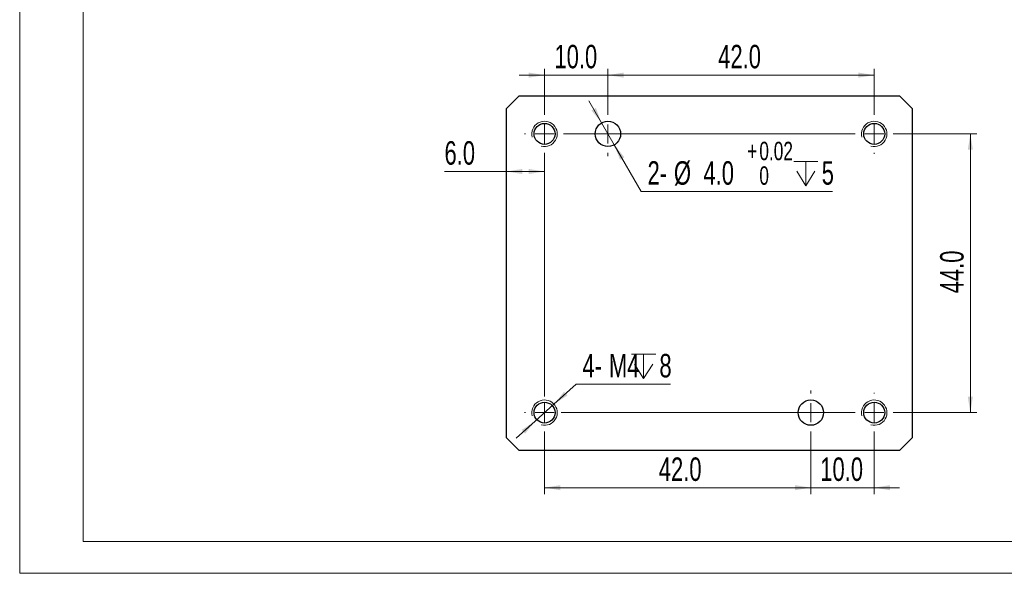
# Model space of a CAD drawing. Header units: millimetres. Extents: x 0 to 297, y 0 to 210.
# Tile 1 of 7: x 0 to 155, y 0 to 87. Entities that reach past the tile are written whole.
import ezdxf

# ---------------------------------------------------------------- set-up
doc = ezdxf.new("R2010")
doc.units = ezdxf.units.MM
doc.styles.add('SLDTEXTSTYLE1', font='TXT', dxfattribs={"width": 0.7})
doc.dimstyles.new('SLDDIMSTYLE0', dxfattribs={"dimtxt": 3.950146, "dimasz": 2.5, "dimexe": 0, "dimexo": 0.0625, "dimgap": 0.987537, "dimtad": 2, "dimdec": 1, "dimrnd": 1e-09, "dimzin": 4, "dimdsep": 46, "dimtxsty": 'SLDTEXTSTYLE1', "dimsah": 1, "dimcen": 0.09, "dimadec": 0, "dimazin": 1, "dimtfac": 1, "dimtofl": 0, "dimtmove": 0, "dimatfit": 3, "dimfxl": 0, "dimfrac": 2, "dimtolj": 1, "dimtzin": 12, "dimarcsym": 0})
doc.dimstyles.new('SLDDIMSTYLE1', dxfattribs={"dimtxt": 3.950146, "dimasz": 2.5, "dimexe": 0, "dimexo": 0.0625, "dimgap": 0.987537, "dimtad": 2, "dimdec": 1, "dimrnd": 1e-09, "dimzin": 4, "dimdsep": 46, "dimtxsty": 'SLDTEXTSTYLE1', "dimsah": 1, "dimcen": 0.09, "dimadec": 0, "dimazin": 1, "dimtfac": 1, "dimtmove": 0, "dimatfit": 0, "dimfxl": 0, "dimfrac": 2, "dimtolj": 1, "dimtzin": 12, "dimarcsym": 0})
doc.dimstyles.new('SLDDIMSTYLE6', dxfattribs={"dimtxt": 3.950146, "dimasz": 2.5, "dimexe": 0, "dimexo": 0.0625, "dimgap": 0.987537, "dimtad": 0, "dimtih": 1, "dimtoh": 1, "dimdec": 1, "dimrnd": 1e-09, "dimzin": 4, "dimdsep": 46, "dimtxsty": 'SLDTEXTSTYLE1', "dimsah": 1, "dimcen": 0, "dimadec": 0, "dimazin": 1, "dimtol": 1, "dimtp": 0.02, "dimtfac": 1, "dimtmove": 0, "dimatfit": 3, "dimfxl": 0, "dimfrac": 2, "dimtolj": 1, "dimarcsym": 0})
doc.dimstyles.new('SLDDIMSTYLE7', dxfattribs={"dimtxt": 3.950146, "dimasz": 2.5, "dimexe": 0, "dimexo": 0.0625, "dimgap": 0.987537, "dimtad": 0, "dimtih": 1, "dimtoh": 1, "dimdec": 1, "dimrnd": 1e-09, "dimzin": 12, "dimdsep": 46, "dimtxsty": 'SLDTEXTSTYLE1', "dimsah": 1, "dimcen": 0, "dimadec": 0, "dimazin": 3, "dimtfac": 1, "dimtmove": 0, "dimatfit": 3, "dimfxl": 0, "dimfrac": 2, "dimtolj": 1, "dimtzin": 12, "dimarcsym": 0})

# ---------------------------------------------------------------- blocks, each defined once
blk = doc.blocks.new('_D_17')
at = {"color": 7, "linetype": 'Continuous', "lineweight": 0}
for p, q in [((137.93, 69.36), (150.94, 69.36)), ((149.94, 25.36), (149.94, 69.36)), ((137.93, 25.36), (150.94, 25.36))]:
    blk.add_line(p, q, dxfattribs=at)
at = {"color": 7, "linetype": 'Continuous', "lineweight": 18}
for points in [[(149.94, 69.36), (149.54, 66.86), (150.34, 66.86)], [(149.94, 25.36), (150.34, 27.86), (149.54, 27.86)]]:
    blk.add_solid(points, dxfattribs=at)
at = {"color": 7, "linetype": 'Continuous', "lineweight": 18, "insert": (145.17, 44.2), "char_height": 3.704, "attachment_point": 1, "rotation": 90, "style": 'SLDTEXTSTYLE1'}
blk.add_mtext('44.0', dxfattribs=at)
blk = doc.blocks.new('_D_18')
at = {"color": 7, "linetype": 'Continuous', "lineweight": 0}
for p, q in [((82.78, 22.21), (82.78, 12.52)), ((124.78, 21.86), (124.78, 12.52)), ((82.78, 13.52), (124.78, 13.52))]:
    blk.add_line(p, q, dxfattribs=at)
at = {"color": 7, "linetype": 'Continuous', "lineweight": 18}
for points in [[(82.78, 13.52), (85.28, 13.12), (85.28, 13.92)], [(124.78, 13.52), (122.28, 13.92), (122.28, 13.12)]]:
    blk.add_solid(points, dxfattribs=at)
at = {"color": 7, "linetype": 'Continuous', "lineweight": 18, "insert": (100.8, 18.29), "char_height": 3.704, "attachment_point": 1, "style": 'SLDTEXTSTYLE1'}
blk.add_mtext('42.0', dxfattribs=at)
blk = doc.blocks.new('_D_19')
at = {"color": 7, "linetype": 'Continuous', "lineweight": 0}
for p, q in [((124.78, 21.86), (124.78, 12.52)), ((134.78, 22.21), (134.78, 12.52)), ((124.78, 13.52), (120.78, 13.52)), ((124.78, 13.52), (134.78, 13.52)), ((134.78, 13.52), (138.78, 13.52))]:
    blk.add_line(p, q, dxfattribs=at)
at = {"color": 7, "linetype": 'Continuous', "lineweight": 18}
for points in [[(124.78, 13.52), (122.28, 13.92), (122.28, 13.12)], [(134.78, 13.52), (137.28, 13.12), (137.28, 13.92)]]:
    blk.add_solid(points, dxfattribs=at)
at = {"color": 7, "linetype": 'Continuous', "lineweight": 18, "insert": (126.27, 18.29), "char_height": 3.704, "attachment_point": 1, "style": 'SLDTEXTSTYLE1'}
blk.add_mtext('10.0', dxfattribs=at)
blk = doc.blocks.new('_D_20')
at = {"color": 7, "linetype": 'Continuous', "lineweight": 0}
for p, q in [((92.78, 72.86), (92.78, 79.64)), ((134.78, 72.51), (134.78, 79.64)), ((92.78, 78.64), (134.78, 78.64))]:
    blk.add_line(p, q, dxfattribs=at)
at = {"color": 7, "linetype": 'Continuous', "lineweight": 18}
for points in [[(92.78, 78.64), (95.28, 78.24), (95.28, 79.04)], [(134.78, 78.64), (132.28, 79.04), (132.28, 78.24)]]:
    blk.add_solid(points, dxfattribs=at)
at = {"color": 7, "linetype": 'Continuous', "lineweight": 18, "insert": (110.17, 83.42), "char_height": 3.704, "attachment_point": 1, "style": 'SLDTEXTSTYLE1'}
blk.add_mtext('42.0', dxfattribs=at)
blk = doc.blocks.new('_D_21')
at = {"color": 7, "linetype": 'Continuous', "lineweight": 0}
for p, q in [((82.78, 72.51), (82.78, 79.64)), ((92.78, 72.86), (92.78, 79.64)), ((82.78, 78.64), (78.78, 78.64)), ((92.78, 78.64), (82.78, 78.64)), ((92.78, 78.64), (96.78, 78.64))]:
    blk.add_line(p, q, dxfattribs=at)
at = {"color": 7, "linetype": 'Continuous', "lineweight": 18}
for points in [[(82.78, 78.64), (80.28, 79.04), (80.28, 78.24)], [(92.78, 78.64), (95.28, 78.24), (95.28, 79.04)]]:
    blk.add_solid(points, dxfattribs=at)
at = {"color": 7, "linetype": 'Continuous', "lineweight": 18, "insert": (84.34, 83.42), "char_height": 3.704, "attachment_point": 1, "style": 'SLDTEXTSTYLE1'}
blk.add_mtext('10.0', dxfattribs=at)
blk = doc.blocks.new('_D_22')
at = {"color": 7, "linetype": 'Continuous', "lineweight": 0}
for p, q in [((76.78, 63.43), (67, 63.43)), ((82.78, 63.43), (76.78, 63.43))]:
    blk.add_line(p, q, dxfattribs=at)
at = {"color": 7, "linetype": 'Continuous', "lineweight": 18}
for points in [[(76.78, 63.43), (79.28, 63.03), (79.28, 63.83)], [(82.78, 63.43), (80.28, 63.83), (80.28, 63.03)]]:
    blk.add_solid(points, dxfattribs=at)
at = {"color": 7, "linetype": 'Continuous', "lineweight": 18, "insert": (67, 68.21), "char_height": 3.704, "attachment_point": 1, "style": 'SLDTEXTSTYLE1'}
blk.add_mtext('6.0', dxfattribs=at)
blk = doc.blocks.new('SW_SYMBOL_HOLE_DEPTH')
at = {"color": 0, "linetype": 'Continuous', "lineweight": 18}
for p, q in [((0, 875), (800, 875)), ((400, 875), (400, 75)), ((100, 555), (400, 75)), ((700, 555), (400, 75))]:
    blk.add_line(p, q, dxfattribs=at)
blk = doc.blocks.new('_D_23')
at = {"color": 7, "linetype": 'Continuous', "lineweight": 0}
for p, q in [((91.78, 71.09), (89.78, 74.56)), ((91.78, 71.09), (93.78, 67.63)), ((93.78, 67.63), (98.03, 60.28)), ((98.03, 60.28), (128.22, 60.28))]:
    blk.add_line(p, q, dxfattribs=at)
at = {"color": 7, "linetype": 'Continuous', "lineweight": 18}
for points in [[(91.78, 71.09), (90.88, 73.46), (90.19, 73.06)], [(93.78, 67.63), (94.69, 65.27), (95.38, 65.67)]]:
    blk.add_solid(points, dxfattribs=at)
at = {"color": 7, "linetype": 'Continuous', "lineweight": 18, "xscale": 0.004774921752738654, "yscale": 0.004774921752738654, "zscale": 0.004774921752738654}
blk.add_blockref('SW_SYMBOL_HOLE_DEPTH', (122.09, 60.81), dxfattribs=at)
at = {"color": 7, "linetype": 'Continuous', "lineweight": 18, "attachment_point": 1, "style": 'SLDTEXTSTYLE1'}
for s, insert, char_height in [('+', (114.75, 68.12), 2.91), ('0.02', (116.66, 68.12), 2.91), ('2-', (99.03, 65.05), 3.704), ('%%c', (103.19, 65.05), 3.704), ('4.0', (107.84, 65.05), 3.704), ('0', (116.66, 64.24), 2.91), ('5', (126.5, 65.05), 3.7)]:
    blk.add_mtext(s, dxfattribs=dict(at, insert=insert, char_height=char_height))
blk = doc.blocks.new('_D_24')
at = {"color": 7, "linetype": 'Continuous', "lineweight": 0}
for p, q in [((84.27, 26.7), (87.76, 29.86)), ((87.76, 29.86), (102.63, 29.86)), ((81.3, 24.02), (84.27, 26.7)), ((81.3, 24.02), (78.33, 21.34))]:
    blk.add_line(p, q, dxfattribs=at)
at = {"color": 7, "linetype": 'Continuous', "lineweight": 18}
for points in [[(84.27, 26.7), (86.39, 28.08), (85.86, 28.67)], [(81.3, 24.02), (79.18, 22.64), (79.71, 22.05)]]:
    blk.add_solid(points, dxfattribs=at)
at = {"color": 7, "linetype": 'Continuous', "lineweight": 18, "xscale": 0.004774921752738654, "yscale": 0.004774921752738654, "zscale": 0.004774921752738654}
blk.add_blockref('SW_SYMBOL_HOLE_DEPTH', (96.5, 30.39), dxfattribs=at)
at = {"color": 7, "linetype": 'Continuous', "lineweight": 18, "attachment_point": 1, "style": 'SLDTEXTSTYLE1'}
for s, insert, char_height in [('4-', (88.76, 34.63), 3.704), ('M4', (92.93, 34.63), 3.704), ('8', (100.9, 34.63), 3.7)]:
    blk.add_mtext(s, dxfattribs=dict(at, insert=insert, char_height=char_height))
blk = doc.blocks.new('SW_CENTERMARKSYMBOL_11')
at = {"color": 0, "linetype": 'Continuous', "lineweight": 18}
for p, q in [((0, 3), (0, 3.15)), ((-3, 0), (-3.15, 0)), ((0, 0), (-1.5, 0)), ((0, 0), (0, 1.5)), ((0, 0), (0, -1.5)), ((0, 0), (1.5, 0)), ((3, 0), (48.93, 0)), ((0, -3), (0, -41.46))]:
    blk.add_line(p, q, dxfattribs=at)
blk = doc.blocks.new('SW_CENTERMARKSYMBOL_12')
at = {"color": 0, "linetype": 'Continuous', "lineweight": 18}
for p, q in [((0, 3), (0, 3.5)), ((-3, 0), (-3.5, 0)), ((0, 0), (-1.5, 0)), ((0, 0), (0, 1.5)), ((0, 0), (0, -1.5)), ((0, 0), (1.5, 0)), ((3, 0), (3.5, 0)), ((0, -3), (0, -3.5))]:
    blk.add_line(p, q, dxfattribs=at)
blk = doc.blocks.new('SW_CENTERMARKSYMBOL_13')
at = {"color": 0, "linetype": 'Continuous', "lineweight": 18}
for p, q in [((0, 3), (0, 3.15)), ((-3, 0), (-3.15, 0)), ((0, 0), (-1.5, 0)), ((0, 0), (0, 1.5)), ((0, 0), (0, -1.5)), ((0, 0), (1.5, 0)), ((3, 0), (3.15, 0)), ((0, -3), (0, -3.15))]:
    blk.add_line(p, q, dxfattribs=at)
blk = doc.blocks.new('SW_CENTERMARKSYMBOL_14')
at = {"color": 0, "linetype": 'Continuous', "lineweight": 18}
for p, q in [((0, 3), (0, 3.15)), ((-3, 0), (-49.38, 0)), ((0, 0), (-1.5, 0)), ((0, 0), (0, 1.5)), ((0, 0), (0, -1.5)), ((0, 0), (1.5, 0)), ((3, 0), (3.15, 0)), ((0, -3), (0, -3.15))]:
    blk.add_line(p, q, dxfattribs=at)
blk = doc.blocks.new('SW_CENTERMARKSYMBOL_15')
at = {"color": 0, "linetype": 'Continuous', "lineweight": 18}
for p, q in [((0, 3), (0, 3.5)), ((-3, 0), (-3.5, 0)), ((0, 0), (-1.5, 0)), ((0, 0), (0, 1.5)), ((0, 0), (0, -1.5)), ((0, 0), (1.5, 0)), ((3, 0), (3.5, 0)), ((0, -3), (0, -3.5))]:
    blk.add_line(p, q, dxfattribs=at)
blk = doc.blocks.new('SW_CENTERMARKSYMBOL_16')
at = {"color": 0, "linetype": 'Continuous', "lineweight": 18}
for p, q in [((0, 3), (0, 3.15)), ((-3, 0), (-3.15, 0)), ((0, 0), (-1.5, 0)), ((0, 0), (0, 1.5)), ((0, 0), (0, -1.5)), ((0, 0), (1.5, 0)), ((3, 0), (3.15, 0)), ((0, -3), (0, -3.15))]:
    blk.add_line(p, q, dxfattribs=at)

msp = doc.modelspace()

# ---------------------------------------------------------------- linework, layer by layer
at = {"color": 7, "linetype": 'Continuous', "lineweight": 18}
for p, q in [((0, 210), (0, 0)), ((10, 205), (10, 5)), ((10, 5), (292, 5)), ((0, 0), (297, 0))]:
    msp.add_line(p, q, dxfattribs=at)
at = {"color": 7, "linetype": 'Continuous', "lineweight": 25}
for p, q in [((78.78364, 75.36242), (76.78364, 73.36242)), ((78.78364, 75.36242), (138.78364, 75.36242)), ((140.78364, 73.36242), (138.78364, 75.36242)), ((76.78364, 21.36242), (76.78364, 73.36242)), ((140.78364, 73.36242), (140.78364, 21.36242)), ((76.78364, 21.36242), (78.78364, 19.36242)), ((138.78364, 19.36242), (140.78364, 21.36242)), ((138.78364, 19.36242), (78.78364, 19.36242))]:
    msp.add_line(p, q, dxfattribs=at)
for centre, radius in [((82.78364, 69.36242), 1.65), ((92.78364, 69.36242), 2), ((134.78364, 69.36242), 1.65), ((82.78364, 25.36242), 1.65), ((124.78364, 25.36242), 2), ((134.78364, 25.36242), 1.65)]:
    msp.add_circle(centre, radius, dxfattribs=at)
at = {"color": 7, "linetype": 'Continuous', "lineweight": 18}
for centre in [(82.78364, 69.36242), (134.78364, 69.36242), (82.78364, 25.36242), (134.78364, 25.36242)]:
    msp.add_arc(centre, 2, 255, 195, dxfattribs=at)

# ---------------------------------------------------------------- block references
for name, p in [('SW_CENTERMARKSYMBOL_11', (82.78364, 69.36242)), ('SW_CENTERMARKSYMBOL_12', (92.78364, 69.36242)), ('SW_CENTERMARKSYMBOL_13', (134.78364, 69.36242)), ('SW_CENTERMARKSYMBOL_16', (82.78364, 25.36242)), ('SW_CENTERMARKSYMBOL_14', (134.78364, 25.36242)), ('SW_CENTERMARKSYMBOL_15', (124.78364, 25.36242))]:
    msp.add_blockref(name, p, dxfattribs=at)

# ---------------------------------------------------------------- dimensions: what is measured, and where the dimension line sits
for base, p1, p2, dimstyle, picture, middle in [((82.78364, 78.64284), (92.78364, 72.86242), (82.78364, 72.51242), 'SLDDIMSTYLE1', '_D_21', (87.80038, 78.64284)), ((134.78364, 78.64284), (92.78364, 72.86242), (134.78364, 72.51242), 'SLDDIMSTYLE0', '_D_20', (113.62689, 78.64284)), ((76.78364, 63.43278), (82.78364, 72.51242), (76.78364, 73.36242), 'SLDDIMSTYLE0', '_D_22', (69.59385, 63.43278)), ((134.78364, 13.51632), (124.78364, 21.86242), (134.78364, 22.21242), 'SLDDIMSTYLE1', '_D_19', (129.72506, 13.51632))]:
    dim = msp.add_linear_dim(base=base, p1=p1, p2=p2, dimstyle=dimstyle, dxfattribs=at)
    dim.commit()
    dim.dimension.update_dxf_attribs({"geometry": picture, "text_midpoint": middle, "dimtype": 160})
dim = msp.add_diameter_dim_2p(p1=(93.78364, 67.63037), p2=(91.78364, 71.09447), text='2-<>{\\fGDT;x}5', dimstyle='SLDDIMSTYLE6', dxfattribs=at)
dim.commit()
dim.dimension.update_dxf_attribs({"geometry": '_D_23', "text_midpoint": (113.62689, 64.26124), "dimtype": 163})
for base, p1, p2, angle, picture, middle in [((149.94349, 69.36242), (137.93364, 25.36242), (137.93364, 69.36242), 90, '_D_17', (149.94349, 47.66021)), ((124.78364, 13.51632), (82.78364, 22.21242), (124.78364, 21.86242), 0, '_D_18', (104.25651, 13.51632))]:
    dim = msp.add_linear_dim(base=base, p1=p1, p2=p2, angle=angle, dimstyle='SLDDIMSTYLE0', dxfattribs=at)
    dim.commit()
    dim.dimension.update_dxf_attribs({"geometry": picture, "text_midpoint": middle, "dimtype": 160})
dim = msp.add_diameter_dim_2p(p1=(84.26812, 26.70269), p2=(81.29915, 24.02216), text='4-M4{\\fGDT;x}8', dimstyle='SLDDIMSTYLE7', override={"dimpost": '<>'}, dxfattribs=at)
dim.commit()
dim.dimension.update_dxf_attribs({"geometry": '_D_24', "text_midpoint": (95.69568, 32.80992), "dimtype": 163})

doc.saveas('drawing.dxf')
